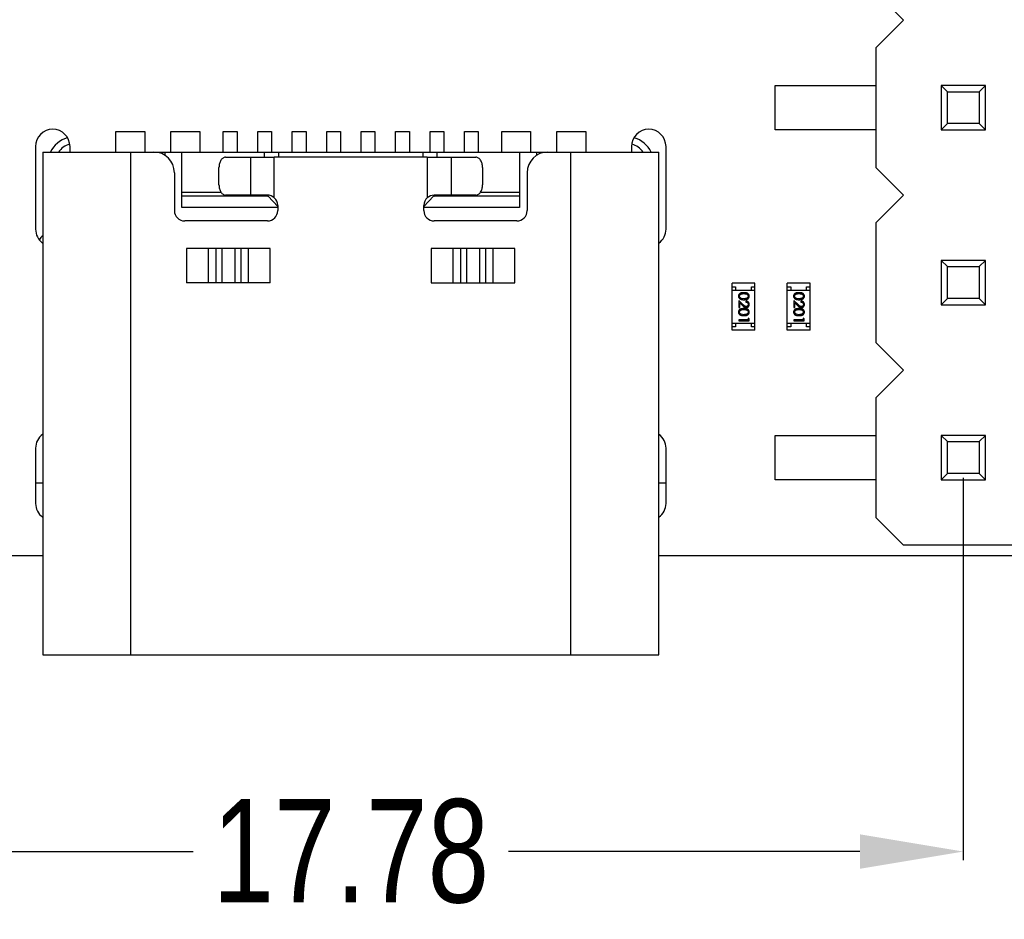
# Model space of a CAD drawing. Header units: inches. Extents: x 26 to 171, y -51 to 59.
# Tile 6 of 50: x 142 to 156, y -29 to -15. Entities that reach past the tile are written whole.
import ezdxf

# ---------------------------------------------------------------- set-up
doc = ezdxf.new("R2010")
doc.units = ezdxf.units.IN
doc.header["$LTSCALE"] = 1.21
doc.header["$MEASUREMENT"] = 0
doc.header["$PDMODE"] = 3
doc.header["$PDSIZE"] = 0.3125
doc.layers.get('0').update_dxf_attribs({"linetype": 'CONTINUOUS'})
doc.layers.get('Defpoints').update_dxf_attribs({"linetype": 'CONTINUOUS'})
doc.layers.add('DIM', color=3, linetype='CONTINUOUS')
doc.styles.get("Standard").update_dxf_attribs({"font": 'txt', "width": 0.8})
doc.dimstyles.get("Standard").update_dxf_attribs({"dimtxt": 0.15625, "dimasz": 0.1875, "dimexe": 0.125, "dimexo": 0.0625, "dimgap": 0.09, "dimtad": 0, "dimtih": 1, "dimtoh": 1, "dimzin": 4, "dimdsep": 46, "dimtxsty": 'Standard', "dimblk": '_FILLED', "dimblk1": '_FILLED', "dimblk2": '_FILLED', "dimcen": 0.09, "dimazin": 1, "dimtp": 0.01, "dimtm": 0.01, "dimtfac": 1, "dimtofl": 0, "dimtmove": 0, "dimatfit": 3, "dimldrblk": '_FILLED', "dimfxl": 1, "dimtolj": 1, "dimtzin": 4, "dimarcsym": 0})

# ---------------------------------------------------------------- blocks, each defined once
blk = doc.blocks.new('_FILLED')
at = {"color": 0, "linetype": 'ByBlock'}
blk.add_solid([(0, 0), (-1, 0.1667), (-1, -0.1667)], dxfattribs=at)
blk = doc.blocks.new('*D28')
at = {"layer": 'Defpoints', "color": 0}
for p in [(137.571, -22.053), (155.351, -22.053), (155.351, -27.539)]:
    blk.add_point(p, dxfattribs=at)
at = {"layer": 'DIM', "color": 0, "lineweight": -2}
for p, q in [((137.571, -22.115), (137.571, -27.664)), ((155.351, -22.115), (155.351, -27.664)), ((139.071, -27.539), (144.171, -27.539)), ((153.851, -27.539), (148.751, -27.539))]:
    blk.add_line(p, q, dxfattribs=at)
at = {"layer": 'DIM', "color": 0, "lineweight": -2, "xscale": 1.5, "yscale": 1.5, "zscale": 1.5, "rotation": 180}
blk.add_blockref('_FILLED', (137.571, -27.539), dxfattribs=at)
at = {"layer": 'DIM', "color": 0, "lineweight": -2, "xscale": 1.5, "yscale": 1.5, "zscale": 1.5}
blk.add_blockref('_FILLED', (155.351, -27.539), dxfattribs=at)
at = {"layer": 'DIM', "color": 0, "insert": (146.461, -27.539), "char_height": 1.5, "attachment_point": 5}
blk.add_mtext('\\A1;17.78', dxfattribs=at)

msp = doc.modelspace()

# ---------------------------------------------------------------- linework, layer by layer
at = {"color": 6, "linetype": 'Continuous'}
for p, q in [((154.481, -15.471), (154.081, -15.071)), ((154.081, -15.871), (154.481, -15.471)), ((154.081, -15.871), (154.081, -17.611)), ((152.621, -16.421), (154.081, -16.421)), ((152.621, -17.061), (152.621, -16.421)), ((155.671, -16.421), (155.031, -16.421)), ((155.031, -16.421), (155.119, -16.509)), ((155.031, -16.421), (155.031, -17.061)), ((155.671, -16.421), (155.583, -16.509)), ((155.671, -17.061), (155.671, -16.421)), ((155.119, -16.509), (155.583, -16.509)), ((155.119, -16.973), (155.119, -16.509)), ((155.583, -16.509), (155.583, -16.973)), ((155.119, -16.973), (155.031, -17.061)), ((155.583, -16.973), (155.119, -16.973)), ((155.583, -16.973), (155.671, -17.061)), ((143.051, -17.085), (143.471, -17.085)), ((143.051, -17.385), (143.051, -17.085)), ((143.471, -17.085), (143.471, -17.385)), ((143.851, -17.085), (144.271, -17.085)), ((143.851, -17.385), (143.851, -17.085)), ((144.271, -17.085), (144.271, -17.385)), ((144.611, -17.085), (144.811, -17.085)), ((144.611, -17.385), (144.611, -17.085)), ((144.811, -17.085), (144.811, -17.385)), ((145.111, -17.085), (145.311, -17.085)), ((145.111, -17.385), (145.111, -17.085)), ((145.311, -17.085), (145.311, -17.385)), ((145.611, -17.085), (145.811, -17.085)), ((145.611, -17.385), (145.611, -17.085)), ((145.811, -17.085), (145.811, -17.385)), ((146.111, -17.085), (146.311, -17.085)), ((146.111, -17.385), (146.111, -17.085)), ((146.311, -17.085), (146.311, -17.385)), ((146.611, -17.085), (146.811, -17.085)), ((146.611, -17.385), (146.611, -17.085)), ((146.811, -17.085), (146.811, -17.385)), ((147.111, -17.085), (147.311, -17.085)), ((147.111, -17.385), (147.111, -17.085)), ((147.311, -17.085), (147.311, -17.385)), ((147.611, -17.085), (147.811, -17.085)), ((147.611, -17.385), (147.611, -17.085)), ((147.811, -17.085), (147.811, -17.385)), ((148.111, -17.085), (148.311, -17.085)), ((148.111, -17.385), (148.111, -17.085)), ((148.311, -17.085), (148.311, -17.385)), ((148.651, -17.085), (149.071, -17.085)), ((148.651, -17.385), (148.651, -17.085)), ((149.071, -17.085), (149.071, -17.385)), ((149.451, -17.085), (149.871, -17.085)), ((149.451, -17.385), (149.451, -17.085)), ((149.871, -17.085), (149.871, -17.385)), ((154.081, -17.061), (152.621, -17.061)), ((155.031, -17.061), (155.671, -17.061)), ((141.886, -17.305), (141.886, -18.505)), ((141.991, -17.385), (150.931, -17.385)), ((141.991, -17.385), (141.991, -24.685)), ((142.386, -17.385), (142.386, -17.305)), ((143.271, -24.685), (143.271, -17.385)), ((143.761, -17.385), (143.761, -17.433)), ((144.011, -18.189), (144.011, -17.385)), ((145.211, -17.46), (145.211, -17.385)), ((145.411, -17.385), (145.411, -17.46)), ((147.511, -17.46), (147.511, -17.385)), ((147.711, -17.385), (147.711, -17.46)), ((148.911, -17.385), (148.911, -18.189)), ((149.161, -17.433), (149.161, -17.385)), ((149.651, -17.385), (149.651, -24.685)), ((150.536, -17.305), (150.536, -17.385)), ((150.931, -24.685), (150.931, -17.385)), ((151.036, -18.505), (151.036, -17.305)), ((144.644, -17.46), (145.005, -17.46)), ((145.005, -17.46), (145.351, -17.46)), ((145.005, -17.46), (145.005, -18.01)), ((147.571, -17.46), (145.351, -17.46)), ((145.351, -18.049), (145.351, -17.46)), ((147.571, -17.46), (147.916, -17.46)), ((147.571, -17.46), (147.571, -18.049)), ((147.916, -17.46), (148.277, -17.46)), ((147.916, -17.46), (147.916, -18.01)), ((143.901, -17.685), (143.901, -18.235)), ((144.548, -17.86), (144.548, -17.61)), ((148.374, -17.61), (148.374, -17.86)), ((149.021, -17.685), (149.021, -18.235)), ((154.481, -18.011), (154.081, -17.611)), ((144.011, -17.969), (144.579, -17.969)), ((148.343, -17.969), (148.911, -17.969)), ((145.261, -18.025), (144.011, -18.025)), ((145.005, -18.01), (144.644, -18.01)), ((145.251, -18.01), (145.005, -18.01)), ((145.211, -18.021), (145.211, -18.01)), ((145.211, -18.021), (145.25, -18.024)), ((145.261, -18.025), (145.401, -18.178)), ((147.521, -18.178), (147.66, -18.025)), ((148.911, -18.025), (147.66, -18.025)), ((147.916, -18.01), (147.671, -18.01)), ((147.672, -18.024), (147.711, -18.021)), ((147.711, -18.01), (147.711, -18.021)), ((148.277, -18.01), (147.916, -18.01)), ((154.081, -18.411), (154.481, -18.011)), ((145.401, -18.189), (144.011, -18.189)), ((145.401, -18.16), (145.401, -18.235)), ((147.521, -18.235), (147.521, -18.16)), ((148.911, -18.189), (147.521, -18.189)), ((145.251, -18.385), (144.051, -18.385)), ((148.871, -18.385), (147.671, -18.385)), ((154.081, -18.411), (154.081, -20.151)), ((145.292, -18.785), (144.077, -18.785)), ((144.077, -18.785), (144.077, -19.285)), ((144.397, -19.285), (144.397, -18.785)), ((144.501, -18.785), (144.501, -19.285)), ((144.592, -19.285), (144.592, -18.785)), ((144.778, -18.785), (144.778, -19.285)), ((144.869, -19.285), (144.869, -18.785)), ((144.972, -18.785), (144.972, -19.285)), ((145.292, -19.285), (145.292, -18.785)), ((148.843, -18.785), (147.628, -18.785)), ((147.628, -18.785), (147.628, -19.285)), ((147.948, -19.285), (147.948, -18.785)), ((148.052, -18.785), (148.052, -19.285)), ((148.143, -19.285), (148.143, -18.785)), ((148.329, -18.785), (148.329, -19.285)), ((148.42, -19.285), (148.42, -18.785)), ((148.523, -18.785), (148.523, -19.285)), ((148.843, -19.285), (148.843, -18.785)), ((155.671, -18.961), (155.031, -18.961)), ((155.031, -18.961), (155.119, -19.049)), ((155.031, -18.961), (155.031, -19.601)), ((155.671, -18.961), (155.583, -19.049)), ((155.671, -19.601), (155.671, -18.961)), ((155.119, -19.049), (155.583, -19.049)), ((155.119, -19.513), (155.119, -19.049)), ((155.583, -19.049), (155.583, -19.513)), ((145.292, -19.285), (144.077, -19.285)), ((147.628, -19.285), (148.843, -19.285)), ((152.326, -19.291), (151.996, -19.291)), ((151.996, -19.971), (151.996, -19.291)), ((152.326, -19.971), (152.326, -19.291)), ((153.126, -19.291), (152.796, -19.291)), ((152.796, -19.971), (152.796, -19.291)), ((153.126, -19.971), (153.126, -19.291)), ((151.996, -19.341), (152.046, -19.341)), ((151.996, -19.391), (152.326, -19.391)), ((152.046, -19.341), (152.046, -19.391)), ((152.276, -19.341), (152.326, -19.341)), ((152.276, -19.391), (152.276, -19.341)), ((152.796, -19.341), (152.846, -19.341)), ((152.796, -19.391), (153.126, -19.391)), ((152.846, -19.341), (152.846, -19.391)), ((153.076, -19.341), (153.126, -19.341)), ((153.076, -19.391), (153.076, -19.341)), ((152.153, -19.6), (152.091, -19.542)), ((152.091, -19.542), (152.091, -19.644)), ((152.106, -19.574), (152.146, -19.612)), ((152.106, -19.644), (152.106, -19.574)), ((152.166, -19.515), (152.128, -19.51)), ((152.195, -19.548), (152.195, -19.562)), ((152.953, -19.6), (152.891, -19.542)), ((152.891, -19.542), (152.891, -19.644)), ((152.906, -19.574), (152.946, -19.612)), ((152.906, -19.644), (152.906, -19.574)), ((152.966, -19.515), (152.928, -19.51)), ((152.995, -19.548), (152.995, -19.562)), ((155.119, -19.513), (155.031, -19.601)), ((155.583, -19.513), (155.119, -19.513)), ((155.583, -19.513), (155.671, -19.601)), ((152.091, -19.644), (152.106, -19.644)), ((152.891, -19.644), (152.906, -19.644)), ((155.031, -19.601), (155.671, -19.601)), ((152.226, -19.819), (152.091, -19.819)), ((152.091, -19.819), (152.091, -19.833)), ((152.091, -19.833), (152.241, -19.833)), ((152.166, -19.746), (152.128, -19.74)), ((152.241, -19.805), (152.226, -19.796)), ((152.226, -19.796), (152.226, -19.819)), ((152.241, -19.833), (152.241, -19.805)), ((153.026, -19.819), (152.891, -19.819)), ((152.891, -19.819), (152.891, -19.833)), ((152.891, -19.833), (153.041, -19.833)), ((152.966, -19.746), (152.928, -19.74)), ((153.041, -19.805), (153.026, -19.796)), ((153.026, -19.796), (153.026, -19.819)), ((153.041, -19.833), (153.041, -19.805)), ((151.996, -19.871), (152.326, -19.871)), ((152.046, -19.921), (151.996, -19.921)), ((152.326, -19.971), (151.996, -19.971)), ((152.046, -19.871), (152.046, -19.921)), ((152.276, -19.921), (152.276, -19.871)), ((152.326, -19.921), (152.276, -19.921)), ((152.796, -19.871), (153.126, -19.871)), ((152.846, -19.921), (152.796, -19.921)), ((153.126, -19.971), (152.796, -19.971)), ((152.846, -19.871), (152.846, -19.921)), ((153.076, -19.921), (153.076, -19.871)), ((153.126, -19.921), (153.076, -19.921)), ((154.481, -20.551), (154.081, -20.151)), ((154.081, -20.951), (154.481, -20.551)), ((154.081, -20.951), (154.081, -22.691)), ((152.621, -21.501), (154.081, -21.501)), ((152.621, -22.141), (152.621, -21.501)), ((155.671, -21.501), (155.031, -21.501)), ((155.031, -21.501), (155.119, -21.589)), ((155.031, -21.501), (155.031, -22.141)), ((155.671, -21.501), (155.583, -21.589)), ((155.671, -22.141), (155.671, -21.501)), ((141.886, -21.685), (141.886, -22.485)), ((151.036, -22.485), (151.036, -21.685)), ((155.119, -21.589), (155.583, -21.589)), ((155.119, -22.053), (155.119, -21.589)), ((155.583, -21.589), (155.583, -22.053)), ((154.081, -22.141), (152.621, -22.141)), ((155.119, -22.053), (155.031, -22.141)), ((155.031, -22.141), (155.671, -22.141)), ((155.583, -22.053), (155.119, -22.053)), ((155.583, -22.053), (155.671, -22.141)), ((141.991, -22.191), (141.886, -22.191)), ((151.036, -22.191), (150.931, -22.191)), ((154.481, -23.091), (154.081, -22.691)), ((156.221, -23.091), (154.481, -23.091)), ((141.991, -24.685), (150.931, -24.685))]:
    msp.add_line(p, q, dxfattribs=at)
at = {"color": 7, "linetype": 'Continuous'}
for p, q in [((135.061, -23.241), (141.991, -23.241)), ((150.931, -23.241), (157.926, -23.241))]:
    msp.add_line(p, q, dxfattribs=at)
at = {"color": 6, "linetype": 'Continuous'}
for centre, radius, start, end in [((142.136, -17.305), 0.25, 0, 180), ((150.786, -17.305), 0.25, 0, 180), ((142.461, -17.561), 0.4, 106.7077, 153.8055), ((142.461, -17.561), 0.3, 105.8259, 144.1881), ((150.461, -17.561), 0.3, 35.8395, 74.195), ((150.461, -17.561), 0.4, 26.1445, 73.266), ((143.601, -17.685), 0.3, 0, 90), ((149.321, -17.685), 0.3, 90, 180), ((145.25, -18.162), 0.151, 48.2409, 89.8721), ((145.251, -18.16), 0.15, 0, 48.1996), ((147.671, -18.16), 0.15, 131.7701, 180), ((147.672, -18.163), 0.152, 90.3477, 131.5914), ((144.051, -18.235), 0.15, 180, 270), ((145.251, -18.235), 0.15, 270, 0), ((147.671, -18.235), 0.15, 180, 270), ((148.871, -18.235), 0.15, 270, 0), ((142.136, -18.505), 0.25, 180, 233.816), ((150.786, -18.505), 0.25, 306.2027, 0), ((142.111, -18.761), 0.2, 126.9935, 148.2997), ((142.136, -21.685), 0.25, 126.2013, 180), ((150.786, -21.685), 0.25, 0, 53.8146), ((142.136, -22.485), 0.25, 180, 233.816), ((150.786, -22.485), 0.25, 306.2027, 0)]:
    msp.add_arc(centre, radius, start, end, dxfattribs=at)
for points, knots in [([(144.644, -17.46), (144.638, -17.46), (144.625, -17.463), (144.606, -17.471), (144.589, -17.486), (144.569, -17.512), (144.552, -17.554), (144.548, -17.591), (144.548, -17.61)], [0, 0, 0, 0, 0.097396, 0.199931, 0.310959, 0.43233, 0.703547, 1, 1, 1, 1]), ([(148.374, -17.61), (148.374, -17.591), (148.369, -17.554), (148.352, -17.512), (148.332, -17.486), (148.315, -17.471), (148.297, -17.463), (148.284, -17.46), (148.277, -17.46)], [0, 0, 0, 0, 0.296453, 0.567671, 0.689041, 0.800069, 0.902604, 1, 1, 1, 1]), ([(144.548, -17.86), (144.548, -17.88), (144.552, -17.917), (144.569, -17.959), (144.589, -17.985), (144.606, -17.999), (144.625, -18.008), (144.638, -18.01), (144.644, -18.01)], [0, 0, 0, 0, 0.296453, 0.567671, 0.689041, 0.800069, 0.902604, 1, 1, 1, 1]), ([(148.277, -18.01), (148.284, -18.01), (148.297, -18.008), (148.315, -17.999), (148.332, -17.985), (148.352, -17.959), (148.369, -17.917), (148.374, -17.88), (148.374, -17.86)], [0, 0, 0, 0, 0.097396, 0.199931, 0.310959, 0.43233, 0.703547, 1, 1, 1, 1]), ([(152.166, -19.427), (152.164, -19.427), (152.159, -19.427), (152.152, -19.427), (152.146, -19.428), (152.14, -19.428), (152.134, -19.429), (152.129, -19.43), (152.124, -19.432), (152.12, -19.433), (152.116, -19.435), (152.112, -19.437), (152.109, -19.439), (152.106, -19.441), (152.103, -19.443), (152.1, -19.446), (152.098, -19.448), (152.095, -19.451), (152.093, -19.454), (152.092, -19.457), (152.09, -19.46), (152.089, -19.463), (152.088, -19.467), (152.088, -19.47), (152.087, -19.474), (152.087, -19.476), (152.087, -19.477)], [0, 0, 0, 0, 0.068113, 0.132564, 0.193427, 0.250218, 0.303569, 0.353576, 0.400235, 0.443586, 0.484619, 0.524292, 0.56238, 0.599049, 0.63494, 0.669782, 0.704009, 0.737842, 0.771098, 0.803896, 0.836415, 0.868639, 0.900715, 0.933378, 0.966213, 1, 1, 1, 1]), ([(152.245, -19.477), (152.245, -19.476), (152.245, -19.474), (152.244, -19.47), (152.244, -19.467), (152.243, -19.463), (152.242, -19.46), (152.24, -19.457), (152.238, -19.454), (152.236, -19.451), (152.234, -19.448), (152.232, -19.446), (152.229, -19.443), (152.226, -19.441), (152.223, -19.439), (152.219, -19.437), (152.216, -19.435), (152.212, -19.433), (152.207, -19.432), (152.203, -19.43), (152.198, -19.429), (152.192, -19.428), (152.186, -19.428), (152.18, -19.427), (152.173, -19.427), (152.168, -19.427), (152.166, -19.427)], [0, 0, 0, 0, 0.033742, 0.066533, 0.099153, 0.13154, 0.164087, 0.196563, 0.229707, 0.263315, 0.297504, 0.331686, 0.366482, 0.4021, 0.438958, 0.476748, 0.515985, 0.556589, 0.599519, 0.645765, 0.695487, 0.748721, 0.805687, 0.866754, 0.931405, 1, 1, 1, 1]), ([(152.966, -19.427), (152.964, -19.427), (152.959, -19.427), (152.952, -19.427), (152.946, -19.428), (152.94, -19.428), (152.934, -19.429), (152.929, -19.43), (152.924, -19.432), (152.92, -19.433), (152.916, -19.435), (152.912, -19.437), (152.909, -19.439), (152.906, -19.441), (152.903, -19.443), (152.9, -19.446), (152.898, -19.448), (152.895, -19.451), (152.893, -19.454), (152.892, -19.457), (152.89, -19.46), (152.889, -19.463), (152.888, -19.467), (152.888, -19.47), (152.887, -19.474), (152.887, -19.476), (152.887, -19.477)], [0, 0, 0, 0, 0.068113, 0.132564, 0.193427, 0.250218, 0.303569, 0.353576, 0.400235, 0.443586, 0.484619, 0.524292, 0.56238, 0.599049, 0.63494, 0.669782, 0.704009, 0.737842, 0.771098, 0.803896, 0.836415, 0.868639, 0.900715, 0.933378, 0.966213, 1, 1, 1, 1]), ([(153.045, -19.477), (153.045, -19.476), (153.045, -19.474), (153.044, -19.47), (153.044, -19.467), (153.043, -19.463), (153.042, -19.46), (153.04, -19.457), (153.038, -19.454), (153.036, -19.451), (153.034, -19.448), (153.032, -19.446), (153.029, -19.443), (153.026, -19.441), (153.023, -19.439), (153.019, -19.437), (153.016, -19.435), (153.012, -19.433), (153.007, -19.432), (153.003, -19.43), (152.998, -19.429), (152.992, -19.428), (152.986, -19.428), (152.98, -19.427), (152.973, -19.427), (152.968, -19.427), (152.966, -19.427)], [0, 0, 0, 0, 0.033742, 0.066533, 0.099153, 0.13154, 0.164087, 0.196563, 0.229707, 0.263315, 0.297504, 0.331686, 0.366482, 0.4021, 0.438958, 0.476748, 0.515985, 0.556589, 0.599519, 0.645765, 0.695487, 0.748721, 0.805687, 0.866754, 0.931405, 1, 1, 1, 1]), ([(152.087, -19.477), (152.087, -19.478), (152.087, -19.481), (152.088, -19.484), (152.088, -19.488), (152.089, -19.491), (152.09, -19.494), (152.092, -19.497), (152.094, -19.5), (152.096, -19.503), (152.098, -19.506), (152.1, -19.509), (152.103, -19.512), (152.106, -19.514), (152.11, -19.516), (152.113, -19.518), (152.117, -19.52), (152.121, -19.522), (152.125, -19.524), (152.13, -19.525), (152.135, -19.526), (152.141, -19.527), (152.146, -19.528), (152.153, -19.528), (152.159, -19.529), (152.164, -19.529), (152.166, -19.529)], [0, 0, 0, 0, 0.033824, 0.067298, 0.10028, 0.133019, 0.165736, 0.198792, 0.232372, 0.266409, 0.301016, 0.336196, 0.371972, 0.408574, 0.446394, 0.485225, 0.525372, 0.567224, 0.611081, 0.65775, 0.70702, 0.759235, 0.814484, 0.873227, 0.934937, 1, 1, 1, 1]), ([(152.103, -19.478), (152.103, -19.476), (152.103, -19.473), (152.104, -19.468), (152.106, -19.463), (152.109, -19.459), (152.111, -19.456), (152.113, -19.454), (152.115, -19.452), (152.117, -19.451), (152.12, -19.449), (152.122, -19.448), (152.125, -19.446), (152.128, -19.445), (152.132, -19.444), (152.136, -19.443), (152.14, -19.442), (152.144, -19.441), (152.149, -19.441), (152.154, -19.441), (152.16, -19.44), (152.164, -19.44), (152.166, -19.44)], [0, 0, 0, 0, 0.060034, 0.120278, 0.182348, 0.247919, 0.281641, 0.315701, 0.350322, 0.385703, 0.421819, 0.459196, 0.497866, 0.538301, 0.58121, 0.628183, 0.679403, 0.734699, 0.794074, 0.858416, 0.927049, 1, 1, 1, 1]), ([(152.128, -19.51), (152.127, -19.509), (152.125, -19.509), (152.122, -19.507), (152.12, -19.506), (152.117, -19.504), (152.115, -19.502), (152.113, -19.501), (152.111, -19.499), (152.108, -19.496), (152.106, -19.492), (152.104, -19.487), (152.103, -19.482), (152.103, -19.479), (152.103, -19.478)], [0, 0, 0, 0, 0.075949, 0.148549, 0.218996, 0.286119, 0.351826, 0.416074, 0.478265, 0.540325, 0.660405, 0.774606, 0.887187, 1, 1, 1, 1]), ([(152.166, -19.44), (152.168, -19.44), (152.172, -19.44), (152.178, -19.441), (152.183, -19.441), (152.188, -19.442), (152.192, -19.442), (152.196, -19.443), (152.2, -19.444), (152.204, -19.445), (152.207, -19.446), (152.21, -19.448), (152.212, -19.449), (152.215, -19.451), (152.217, -19.452), (152.219, -19.454), (152.221, -19.456), (152.223, -19.459), (152.226, -19.463), (152.228, -19.468), (152.229, -19.473), (152.229, -19.476), (152.229, -19.478)], [0, 0, 0, 0, 0.073302, 0.142286, 0.206253, 0.266017, 0.321612, 0.372532, 0.419497, 0.462398, 0.502825, 0.541489, 0.579034, 0.615143, 0.650298, 0.684912, 0.718701, 0.752189, 0.817245, 0.879117, 0.939613, 1, 1, 1, 1]), ([(152.166, -19.529), (152.168, -19.529), (152.173, -19.529), (152.179, -19.528), (152.185, -19.528), (152.191, -19.527), (152.197, -19.526), (152.202, -19.525), (152.207, -19.524), (152.211, -19.522), (152.215, -19.52), (152.219, -19.518), (152.223, -19.516), (152.226, -19.514), (152.229, -19.512), (152.232, -19.509), (152.234, -19.506), (152.236, -19.503), (152.238, -19.5), (152.24, -19.497), (152.242, -19.494), (152.243, -19.491), (152.244, -19.488), (152.244, -19.484), (152.245, -19.481), (152.245, -19.478), (152.245, -19.477)], [0, 0, 0, 0, 0.065278, 0.127205, 0.186168, 0.241675, 0.294115, 0.343609, 0.390387, 0.434463, 0.476646, 0.517002, 0.555936, 0.593716, 0.630057, 0.665601, 0.700745, 0.734917, 0.768681, 0.802087, 0.834849, 0.867433, 0.900138, 0.932806, 0.966212, 1, 1, 1, 1]), ([(152.229, -19.478), (152.229, -19.479), (152.229, -19.482), (152.228, -19.487), (152.226, -19.492), (152.223, -19.496), (152.221, -19.499), (152.219, -19.501), (152.217, -19.503), (152.214, -19.504), (152.212, -19.506), (152.209, -19.508), (152.206, -19.509), (152.202, -19.51), (152.199, -19.512), (152.195, -19.513), (152.19, -19.513), (152.186, -19.514), (152.181, -19.515), (152.176, -19.515), (152.171, -19.515), (152.168, -19.515), (152.166, -19.515)], [0, 0, 0, 0, 0.059689, 0.119507, 0.181075, 0.246162, 0.279894, 0.314468, 0.350403, 0.387474, 0.426147, 0.466624, 0.508745, 0.553328, 0.600058, 0.649177, 0.700552, 0.754894, 0.811825, 0.871514, 0.934319, 1, 1, 1, 1]), ([(152.245, -19.597), (152.245, -19.595), (152.245, -19.592), (152.244, -19.587), (152.243, -19.583), (152.241, -19.578), (152.239, -19.574), (152.237, -19.57), (152.234, -19.566), (152.231, -19.563), (152.227, -19.559), (152.223, -19.556), (152.219, -19.554), (152.215, -19.552), (152.21, -19.55), (152.205, -19.549), (152.2, -19.548), (152.197, -19.548), (152.195, -19.548)], [0, 0, 0, 0, 0.06445, 0.126725, 0.187421, 0.247417, 0.306749, 0.366595, 0.427749, 0.490235, 0.553031, 0.614805, 0.676505, 0.738096, 0.801021, 0.864897, 0.931209, 1, 1, 1, 1]), ([(152.195, -19.562), (152.196, -19.562), (152.199, -19.562), (152.203, -19.563), (152.206, -19.564), (152.209, -19.565), (152.212, -19.566), (152.215, -19.568), (152.218, -19.57), (152.22, -19.572), (152.222, -19.575), (152.224, -19.577), (152.226, -19.58), (152.227, -19.583), (152.228, -19.586), (152.229, -19.589), (152.229, -19.593), (152.229, -19.595), (152.229, -19.596)], [0, 0, 0, 0, 0.073648, 0.143686, 0.210962, 0.275557, 0.338064, 0.399311, 0.4594, 0.51934, 0.579024, 0.637809, 0.695959, 0.754122, 0.813113, 0.873453, 0.935561, 1, 1, 1, 1]), ([(152.887, -19.477), (152.887, -19.478), (152.887, -19.481), (152.888, -19.484), (152.888, -19.488), (152.889, -19.491), (152.89, -19.494), (152.892, -19.497), (152.894, -19.5), (152.896, -19.503), (152.898, -19.506), (152.9, -19.509), (152.903, -19.512), (152.906, -19.514), (152.91, -19.516), (152.913, -19.518), (152.917, -19.52), (152.921, -19.522), (152.925, -19.524), (152.93, -19.525), (152.935, -19.526), (152.941, -19.527), (152.946, -19.528), (152.953, -19.528), (152.959, -19.529), (152.964, -19.529), (152.966, -19.529)], [0, 0, 0, 0, 0.033824, 0.067298, 0.10028, 0.133019, 0.165736, 0.198792, 0.232372, 0.266409, 0.301016, 0.336196, 0.371972, 0.408574, 0.446394, 0.485225, 0.525372, 0.567224, 0.611081, 0.65775, 0.70702, 0.759235, 0.814484, 0.873227, 0.934937, 1, 1, 1, 1]), ([(152.903, -19.478), (152.903, -19.476), (152.903, -19.473), (152.904, -19.468), (152.906, -19.463), (152.909, -19.459), (152.911, -19.456), (152.913, -19.454), (152.915, -19.452), (152.917, -19.451), (152.92, -19.449), (152.922, -19.448), (152.925, -19.446), (152.928, -19.445), (152.932, -19.444), (152.936, -19.443), (152.94, -19.442), (152.944, -19.441), (152.949, -19.441), (152.954, -19.441), (152.96, -19.44), (152.964, -19.44), (152.966, -19.44)], [0, 0, 0, 0, 0.060034, 0.120278, 0.182348, 0.247919, 0.281641, 0.315701, 0.350322, 0.385703, 0.421819, 0.459196, 0.497866, 0.538301, 0.58121, 0.628183, 0.679403, 0.734699, 0.794074, 0.858416, 0.927049, 1, 1, 1, 1]), ([(152.928, -19.51), (152.927, -19.509), (152.925, -19.509), (152.922, -19.507), (152.92, -19.506), (152.917, -19.504), (152.915, -19.502), (152.913, -19.501), (152.911, -19.499), (152.908, -19.496), (152.906, -19.492), (152.904, -19.487), (152.903, -19.482), (152.903, -19.479), (152.903, -19.478)], [0, 0, 0, 0, 0.075949, 0.148549, 0.218996, 0.286119, 0.351826, 0.416074, 0.478265, 0.540325, 0.660405, 0.774606, 0.887187, 1, 1, 1, 1]), ([(152.966, -19.44), (152.968, -19.44), (152.972, -19.44), (152.978, -19.441), (152.983, -19.441), (152.988, -19.442), (152.992, -19.442), (152.996, -19.443), (153, -19.444), (153.004, -19.445), (153.007, -19.446), (153.01, -19.448), (153.012, -19.449), (153.015, -19.451), (153.017, -19.452), (153.019, -19.454), (153.021, -19.456), (153.023, -19.459), (153.026, -19.463), (153.028, -19.468), (153.029, -19.473), (153.029, -19.476), (153.029, -19.478)], [0, 0, 0, 0, 0.073302, 0.142286, 0.206253, 0.266017, 0.321612, 0.372532, 0.419497, 0.462398, 0.502825, 0.541489, 0.579034, 0.615143, 0.650298, 0.684912, 0.718701, 0.752189, 0.817245, 0.879117, 0.939613, 1, 1, 1, 1]), ([(152.966, -19.529), (152.968, -19.529), (152.973, -19.529), (152.979, -19.528), (152.985, -19.528), (152.991, -19.527), (152.997, -19.526), (153.002, -19.525), (153.007, -19.524), (153.011, -19.522), (153.015, -19.52), (153.019, -19.518), (153.023, -19.516), (153.026, -19.514), (153.029, -19.512), (153.032, -19.509), (153.034, -19.506), (153.036, -19.503), (153.038, -19.5), (153.04, -19.497), (153.042, -19.494), (153.043, -19.491), (153.044, -19.488), (153.044, -19.484), (153.045, -19.481), (153.045, -19.478), (153.045, -19.477)], [0, 0, 0, 0, 0.065278, 0.127205, 0.186168, 0.241675, 0.294115, 0.343609, 0.390387, 0.434463, 0.476646, 0.517002, 0.555936, 0.593716, 0.630057, 0.665601, 0.700745, 0.734917, 0.768681, 0.802087, 0.834849, 0.867433, 0.900138, 0.932806, 0.966212, 1, 1, 1, 1]), ([(153.029, -19.478), (153.029, -19.479), (153.029, -19.482), (153.028, -19.487), (153.026, -19.492), (153.023, -19.496), (153.021, -19.499), (153.019, -19.501), (153.017, -19.503), (153.014, -19.504), (153.012, -19.506), (153.009, -19.508), (153.006, -19.509), (153.002, -19.51), (152.999, -19.512), (152.995, -19.513), (152.99, -19.513), (152.986, -19.514), (152.981, -19.515), (152.976, -19.515), (152.971, -19.515), (152.968, -19.515), (152.966, -19.515)], [0, 0, 0, 0, 0.059689, 0.119507, 0.181075, 0.246162, 0.279894, 0.314468, 0.350403, 0.387474, 0.426147, 0.466624, 0.508745, 0.553328, 0.600058, 0.649177, 0.700552, 0.754894, 0.811825, 0.871514, 0.934319, 1, 1, 1, 1]), ([(153.045, -19.597), (153.045, -19.595), (153.045, -19.592), (153.044, -19.587), (153.043, -19.583), (153.041, -19.578), (153.039, -19.574), (153.037, -19.57), (153.034, -19.566), (153.031, -19.563), (153.027, -19.559), (153.023, -19.556), (153.019, -19.554), (153.015, -19.552), (153.01, -19.55), (153.005, -19.549), (153, -19.548), (152.997, -19.548), (152.995, -19.548)], [0, 0, 0, 0, 0.06445, 0.126725, 0.187421, 0.247417, 0.306749, 0.366595, 0.427749, 0.490235, 0.553031, 0.614805, 0.676505, 0.738096, 0.801021, 0.864897, 0.931209, 1, 1, 1, 1]), ([(152.995, -19.562), (152.996, -19.562), (152.999, -19.562), (153.003, -19.563), (153.006, -19.564), (153.009, -19.565), (153.012, -19.566), (153.015, -19.568), (153.018, -19.57), (153.02, -19.572), (153.022, -19.575), (153.024, -19.577), (153.026, -19.58), (153.027, -19.583), (153.028, -19.586), (153.029, -19.589), (153.029, -19.593), (153.029, -19.595), (153.029, -19.596)], [0, 0, 0, 0, 0.073648, 0.143686, 0.210962, 0.275557, 0.338064, 0.399311, 0.4594, 0.51934, 0.579024, 0.637809, 0.695959, 0.754122, 0.813113, 0.873453, 0.935561, 1, 1, 1, 1]), ([(152.166, -19.658), (152.164, -19.658), (152.159, -19.658), (152.152, -19.658), (152.146, -19.659), (152.14, -19.659), (152.134, -19.66), (152.129, -19.661), (152.124, -19.663), (152.12, -19.664), (152.116, -19.666), (152.112, -19.668), (152.109, -19.67), (152.106, -19.672), (152.103, -19.674), (152.1, -19.677), (152.098, -19.679), (152.095, -19.682), (152.093, -19.685), (152.092, -19.688), (152.09, -19.691), (152.089, -19.694), (152.088, -19.698), (152.088, -19.701), (152.087, -19.704), (152.087, -19.707), (152.087, -19.708)], [0, 0, 0, 0, 0.068113, 0.132564, 0.193427, 0.250218, 0.303569, 0.353576, 0.400235, 0.443586, 0.484619, 0.524292, 0.56238, 0.599049, 0.63494, 0.669782, 0.704009, 0.737842, 0.771098, 0.803896, 0.836415, 0.868639, 0.900715, 0.933378, 0.966213, 1, 1, 1, 1]), ([(152.087, -19.708), (152.087, -19.709), (152.087, -19.711), (152.088, -19.715), (152.088, -19.718), (152.089, -19.722), (152.09, -19.725), (152.092, -19.728), (152.094, -19.731), (152.096, -19.734), (152.098, -19.737), (152.1, -19.74), (152.103, -19.742), (152.106, -19.745), (152.11, -19.747), (152.113, -19.749), (152.117, -19.751), (152.121, -19.753), (152.125, -19.755), (152.13, -19.756), (152.135, -19.757), (152.141, -19.758), (152.146, -19.759), (152.153, -19.759), (152.159, -19.76), (152.164, -19.76), (152.166, -19.76)], [0, 0, 0, 0, 0.033824, 0.067298, 0.10028, 0.133019, 0.165736, 0.198792, 0.232372, 0.266409, 0.301016, 0.336196, 0.371972, 0.408574, 0.446394, 0.485225, 0.525372, 0.567224, 0.611081, 0.65775, 0.70702, 0.759235, 0.814484, 0.873227, 0.934937, 1, 1, 1, 1]), ([(152.103, -19.708), (152.103, -19.707), (152.103, -19.703), (152.104, -19.698), (152.106, -19.694), (152.109, -19.69), (152.111, -19.687), (152.113, -19.685), (152.115, -19.683), (152.117, -19.681), (152.12, -19.68), (152.122, -19.678), (152.125, -19.677), (152.128, -19.676), (152.132, -19.675), (152.136, -19.674), (152.14, -19.673), (152.144, -19.672), (152.149, -19.672), (152.154, -19.671), (152.16, -19.671), (152.164, -19.671), (152.166, -19.671)], [0, 0, 0, 0, 0.060034, 0.120278, 0.182348, 0.247919, 0.281641, 0.315701, 0.350322, 0.385703, 0.421819, 0.459196, 0.497866, 0.538301, 0.58121, 0.628183, 0.679403, 0.734699, 0.794074, 0.858416, 0.927049, 1, 1, 1, 1]), ([(152.128, -19.74), (152.127, -19.74), (152.125, -19.739), (152.122, -19.738), (152.12, -19.737), (152.117, -19.735), (152.115, -19.733), (152.113, -19.731), (152.111, -19.729), (152.108, -19.727), (152.106, -19.723), (152.104, -19.718), (152.103, -19.713), (152.103, -19.71), (152.103, -19.708)], [0, 0, 0, 0, 0.075949, 0.148549, 0.218996, 0.286119, 0.351826, 0.416074, 0.478265, 0.540325, 0.660405, 0.774606, 0.887187, 1, 1, 1, 1]), ([(152.146, -19.612), (152.148, -19.613), (152.151, -19.616), (152.155, -19.62), (152.159, -19.624), (152.163, -19.627), (152.167, -19.63), (152.17, -19.632), (152.173, -19.634), (152.177, -19.637), (152.182, -19.639), (152.188, -19.641), (152.194, -19.642), (152.198, -19.642), (152.2, -19.642)], [0, 0, 0, 0, 0.09953, 0.192079, 0.277712, 0.357454, 0.429648, 0.495771, 0.555538, 0.608657, 0.707578, 0.804328, 0.901298, 1, 1, 1, 1]), ([(152.199, -19.629), (152.197, -19.629), (152.194, -19.629), (152.189, -19.628), (152.185, -19.626), (152.181, -19.624), (152.178, -19.622), (152.175, -19.62), (152.172, -19.618), (152.169, -19.615), (152.165, -19.612), (152.162, -19.608), (152.157, -19.605), (152.155, -19.602), (152.153, -19.6)], [0, 0, 0, 0, 0.088014, 0.174976, 0.2638, 0.355443, 0.406413, 0.465519, 0.533076, 0.609353, 0.693899, 0.787171, 0.889197, 1, 1, 1, 1]), ([(152.245, -19.708), (152.245, -19.707), (152.245, -19.704), (152.244, -19.701), (152.244, -19.697), (152.243, -19.694), (152.242, -19.691), (152.24, -19.688), (152.238, -19.685), (152.236, -19.682), (152.234, -19.679), (152.232, -19.676), (152.229, -19.674), (152.226, -19.672), (152.223, -19.669), (152.219, -19.667), (152.216, -19.666), (152.212, -19.664), (152.207, -19.662), (152.203, -19.661), (152.198, -19.66), (152.192, -19.659), (152.186, -19.659), (152.18, -19.658), (152.173, -19.658), (152.168, -19.658), (152.166, -19.658)], [0, 0, 0, 0, 0.033742, 0.066533, 0.099153, 0.13154, 0.164087, 0.196563, 0.229707, 0.263315, 0.297504, 0.331686, 0.366482, 0.4021, 0.438958, 0.476748, 0.515985, 0.556589, 0.599519, 0.645765, 0.695487, 0.748721, 0.805687, 0.866754, 0.931405, 1, 1, 1, 1]), ([(152.166, -19.671), (152.168, -19.671), (152.172, -19.671), (152.178, -19.671), (152.183, -19.672), (152.188, -19.672), (152.192, -19.673), (152.196, -19.674), (152.2, -19.675), (152.204, -19.676), (152.207, -19.677), (152.21, -19.678), (152.212, -19.68), (152.215, -19.681), (152.217, -19.683), (152.219, -19.685), (152.221, -19.687), (152.223, -19.69), (152.226, -19.694), (152.228, -19.698), (152.229, -19.703), (152.229, -19.707), (152.229, -19.708)], [0, 0, 0, 0, 0.073302, 0.142286, 0.206253, 0.266017, 0.321612, 0.372532, 0.419497, 0.462398, 0.502825, 0.541489, 0.579034, 0.615143, 0.650298, 0.684912, 0.718701, 0.752189, 0.817245, 0.879117, 0.939613, 1, 1, 1, 1]), ([(152.166, -19.76), (152.168, -19.76), (152.173, -19.76), (152.179, -19.759), (152.185, -19.759), (152.191, -19.758), (152.197, -19.757), (152.202, -19.756), (152.207, -19.754), (152.211, -19.753), (152.215, -19.751), (152.219, -19.749), (152.223, -19.747), (152.226, -19.745), (152.229, -19.742), (152.232, -19.74), (152.234, -19.737), (152.236, -19.734), (152.238, -19.731), (152.24, -19.728), (152.242, -19.725), (152.243, -19.722), (152.244, -19.718), (152.244, -19.715), (152.245, -19.711), (152.245, -19.709), (152.245, -19.708)], [0, 0, 0, 0, 0.065278, 0.127205, 0.186168, 0.241675, 0.294115, 0.343609, 0.390387, 0.434463, 0.476646, 0.517002, 0.555936, 0.593716, 0.630057, 0.665601, 0.700745, 0.734917, 0.768681, 0.802087, 0.834849, 0.867433, 0.900138, 0.932806, 0.966212, 1, 1, 1, 1]), ([(152.229, -19.708), (152.229, -19.71), (152.229, -19.713), (152.228, -19.718), (152.226, -19.723), (152.223, -19.726), (152.221, -19.729), (152.219, -19.731), (152.217, -19.733), (152.214, -19.735), (152.212, -19.737), (152.209, -19.738), (152.206, -19.74), (152.202, -19.741), (152.199, -19.742), (152.195, -19.743), (152.19, -19.744), (152.186, -19.745), (152.181, -19.745), (152.176, -19.746), (152.171, -19.746), (152.168, -19.746), (152.166, -19.746)], [0, 0, 0, 0, 0.059689, 0.119507, 0.181075, 0.246162, 0.279894, 0.314468, 0.350403, 0.387474, 0.426147, 0.466624, 0.508745, 0.553328, 0.600058, 0.649177, 0.700552, 0.754894, 0.811825, 0.871514, 0.934319, 1, 1, 1, 1]), ([(152.229, -19.596), (152.229, -19.597), (152.229, -19.6), (152.229, -19.603), (152.228, -19.606), (152.227, -19.609), (152.226, -19.612), (152.224, -19.614), (152.223, -19.617), (152.22, -19.619), (152.218, -19.622), (152.216, -19.624), (152.213, -19.625), (152.211, -19.627), (152.208, -19.628), (152.205, -19.628), (152.202, -19.629), (152.2, -19.629), (152.199, -19.629)], [0, 0, 0, 0, 0.068027, 0.133505, 0.19695, 0.26027, 0.322741, 0.384982, 0.448465, 0.513424, 0.578224, 0.640011, 0.700094, 0.760067, 0.819012, 0.877878, 0.938035, 1, 1, 1, 1]), ([(152.2, -19.642), (152.202, -19.642), (152.205, -19.642), (152.209, -19.642), (152.213, -19.641), (152.217, -19.639), (152.221, -19.637), (152.225, -19.635), (152.228, -19.633), (152.232, -19.63), (152.235, -19.627), (152.237, -19.623), (152.24, -19.619), (152.242, -19.615), (152.243, -19.611), (152.244, -19.607), (152.245, -19.602), (152.245, -19.599), (152.245, -19.597)], [0, 0, 0, 0, 0.06271, 0.123347, 0.183401, 0.242828, 0.302097, 0.36242, 0.423725, 0.487032, 0.550491, 0.612709, 0.674265, 0.73617, 0.799211, 0.863483, 0.930525, 1, 1, 1, 1]), ([(152.966, -19.658), (152.964, -19.658), (152.959, -19.658), (152.952, -19.658), (152.946, -19.659), (152.94, -19.659), (152.934, -19.66), (152.929, -19.661), (152.924, -19.663), (152.92, -19.664), (152.916, -19.666), (152.912, -19.668), (152.909, -19.67), (152.906, -19.672), (152.903, -19.674), (152.9, -19.677), (152.898, -19.679), (152.895, -19.682), (152.893, -19.685), (152.892, -19.688), (152.89, -19.691), (152.889, -19.694), (152.888, -19.698), (152.888, -19.701), (152.887, -19.704), (152.887, -19.707), (152.887, -19.708)], [0, 0, 0, 0, 0.068113, 0.132564, 0.193427, 0.250218, 0.303569, 0.353576, 0.400235, 0.443586, 0.484619, 0.524292, 0.56238, 0.599049, 0.63494, 0.669782, 0.704009, 0.737842, 0.771098, 0.803896, 0.836415, 0.868639, 0.900715, 0.933378, 0.966213, 1, 1, 1, 1]), ([(152.887, -19.708), (152.887, -19.709), (152.887, -19.711), (152.888, -19.715), (152.888, -19.718), (152.889, -19.722), (152.89, -19.725), (152.892, -19.728), (152.894, -19.731), (152.896, -19.734), (152.898, -19.737), (152.9, -19.74), (152.903, -19.742), (152.906, -19.745), (152.91, -19.747), (152.913, -19.749), (152.917, -19.751), (152.921, -19.753), (152.925, -19.755), (152.93, -19.756), (152.935, -19.757), (152.941, -19.758), (152.946, -19.759), (152.953, -19.759), (152.959, -19.76), (152.964, -19.76), (152.966, -19.76)], [0, 0, 0, 0, 0.033824, 0.067298, 0.10028, 0.133019, 0.165736, 0.198792, 0.232372, 0.266409, 0.301016, 0.336196, 0.371972, 0.408574, 0.446394, 0.485225, 0.525372, 0.567224, 0.611081, 0.65775, 0.70702, 0.759235, 0.814484, 0.873227, 0.934937, 1, 1, 1, 1]), ([(152.903, -19.708), (152.903, -19.707), (152.903, -19.703), (152.904, -19.698), (152.906, -19.694), (152.909, -19.69), (152.911, -19.687), (152.913, -19.685), (152.915, -19.683), (152.917, -19.681), (152.92, -19.68), (152.922, -19.678), (152.925, -19.677), (152.928, -19.676), (152.932, -19.675), (152.936, -19.674), (152.94, -19.673), (152.944, -19.672), (152.949, -19.672), (152.954, -19.671), (152.96, -19.671), (152.964, -19.671), (152.966, -19.671)], [0, 0, 0, 0, 0.060034, 0.120278, 0.182348, 0.247919, 0.281641, 0.315701, 0.350322, 0.385703, 0.421819, 0.459196, 0.497866, 0.538301, 0.58121, 0.628183, 0.679403, 0.734699, 0.794074, 0.858416, 0.927049, 1, 1, 1, 1]), ([(152.928, -19.74), (152.927, -19.74), (152.925, -19.739), (152.922, -19.738), (152.92, -19.737), (152.917, -19.735), (152.915, -19.733), (152.913, -19.731), (152.911, -19.729), (152.908, -19.727), (152.906, -19.723), (152.904, -19.718), (152.903, -19.713), (152.903, -19.71), (152.903, -19.708)], [0, 0, 0, 0, 0.075949, 0.148549, 0.218996, 0.286119, 0.351826, 0.416074, 0.478265, 0.540325, 0.660405, 0.774606, 0.887187, 1, 1, 1, 1]), ([(152.946, -19.612), (152.948, -19.613), (152.951, -19.616), (152.955, -19.62), (152.959, -19.624), (152.963, -19.627), (152.967, -19.63), (152.97, -19.632), (152.973, -19.634), (152.977, -19.637), (152.982, -19.639), (152.988, -19.641), (152.994, -19.642), (152.998, -19.642), (153, -19.642)], [0, 0, 0, 0, 0.09953, 0.192079, 0.277712, 0.357454, 0.429648, 0.495771, 0.555538, 0.608657, 0.707578, 0.804328, 0.901298, 1, 1, 1, 1]), ([(152.999, -19.629), (152.997, -19.629), (152.994, -19.629), (152.989, -19.628), (152.985, -19.626), (152.981, -19.624), (152.978, -19.622), (152.975, -19.62), (152.972, -19.618), (152.969, -19.615), (152.965, -19.612), (152.962, -19.608), (152.957, -19.605), (152.955, -19.602), (152.953, -19.6)], [0, 0, 0, 0, 0.088014, 0.174976, 0.2638, 0.355443, 0.406413, 0.465519, 0.533076, 0.609353, 0.693899, 0.787171, 0.889197, 1, 1, 1, 1]), ([(153.045, -19.708), (153.045, -19.707), (153.045, -19.704), (153.044, -19.701), (153.044, -19.697), (153.043, -19.694), (153.042, -19.691), (153.04, -19.688), (153.038, -19.685), (153.036, -19.682), (153.034, -19.679), (153.032, -19.676), (153.029, -19.674), (153.026, -19.672), (153.023, -19.669), (153.019, -19.667), (153.016, -19.666), (153.012, -19.664), (153.007, -19.662), (153.003, -19.661), (152.998, -19.66), (152.992, -19.659), (152.986, -19.659), (152.98, -19.658), (152.973, -19.658), (152.968, -19.658), (152.966, -19.658)], [0, 0, 0, 0, 0.033742, 0.066533, 0.099153, 0.13154, 0.164087, 0.196563, 0.229707, 0.263315, 0.297504, 0.331686, 0.366482, 0.4021, 0.438958, 0.476748, 0.515985, 0.556589, 0.599519, 0.645765, 0.695487, 0.748721, 0.805687, 0.866754, 0.931405, 1, 1, 1, 1]), ([(152.966, -19.671), (152.968, -19.671), (152.972, -19.671), (152.978, -19.671), (152.983, -19.672), (152.988, -19.672), (152.992, -19.673), (152.996, -19.674), (153, -19.675), (153.004, -19.676), (153.007, -19.677), (153.01, -19.678), (153.012, -19.68), (153.015, -19.681), (153.017, -19.683), (153.019, -19.685), (153.021, -19.687), (153.023, -19.69), (153.026, -19.694), (153.028, -19.698), (153.029, -19.703), (153.029, -19.707), (153.029, -19.708)], [0, 0, 0, 0, 0.073302, 0.142286, 0.206253, 0.266017, 0.321612, 0.372532, 0.419497, 0.462398, 0.502825, 0.541489, 0.579034, 0.615143, 0.650298, 0.684912, 0.718701, 0.752189, 0.817245, 0.879117, 0.939613, 1, 1, 1, 1]), ([(152.966, -19.76), (152.968, -19.76), (152.973, -19.76), (152.979, -19.759), (152.985, -19.759), (152.991, -19.758), (152.997, -19.757), (153.002, -19.756), (153.007, -19.754), (153.011, -19.753), (153.015, -19.751), (153.019, -19.749), (153.023, -19.747), (153.026, -19.745), (153.029, -19.742), (153.032, -19.74), (153.034, -19.737), (153.036, -19.734), (153.038, -19.731), (153.04, -19.728), (153.042, -19.725), (153.043, -19.722), (153.044, -19.718), (153.044, -19.715), (153.045, -19.711), (153.045, -19.709), (153.045, -19.708)], [0, 0, 0, 0, 0.065278, 0.127205, 0.186168, 0.241675, 0.294115, 0.343609, 0.390387, 0.434463, 0.476646, 0.517002, 0.555936, 0.593716, 0.630057, 0.665601, 0.700745, 0.734917, 0.768681, 0.802087, 0.834849, 0.867433, 0.900138, 0.932806, 0.966212, 1, 1, 1, 1]), ([(153.029, -19.708), (153.029, -19.71), (153.029, -19.713), (153.028, -19.718), (153.026, -19.723), (153.023, -19.726), (153.021, -19.729), (153.019, -19.731), (153.017, -19.733), (153.014, -19.735), (153.012, -19.737), (153.009, -19.738), (153.006, -19.74), (153.002, -19.741), (152.999, -19.742), (152.995, -19.743), (152.99, -19.744), (152.986, -19.745), (152.981, -19.745), (152.976, -19.746), (152.971, -19.746), (152.968, -19.746), (152.966, -19.746)], [0, 0, 0, 0, 0.059689, 0.119507, 0.181075, 0.246162, 0.279894, 0.314468, 0.350403, 0.387474, 0.426147, 0.466624, 0.508745, 0.553328, 0.600058, 0.649177, 0.700552, 0.754894, 0.811825, 0.871514, 0.934319, 1, 1, 1, 1]), ([(153.029, -19.596), (153.029, -19.597), (153.029, -19.6), (153.029, -19.603), (153.028, -19.606), (153.027, -19.609), (153.026, -19.612), (153.024, -19.614), (153.023, -19.617), (153.02, -19.619), (153.018, -19.622), (153.016, -19.624), (153.013, -19.625), (153.011, -19.627), (153.008, -19.628), (153.005, -19.628), (153.002, -19.629), (153, -19.629), (152.999, -19.629)], [0, 0, 0, 0, 0.068027, 0.133505, 0.19695, 0.26027, 0.322741, 0.384982, 0.448465, 0.513424, 0.578224, 0.640011, 0.700094, 0.760067, 0.819012, 0.877878, 0.938035, 1, 1, 1, 1]), ([(153, -19.642), (153.002, -19.642), (153.005, -19.642), (153.009, -19.642), (153.013, -19.641), (153.017, -19.639), (153.021, -19.637), (153.025, -19.635), (153.028, -19.633), (153.032, -19.63), (153.035, -19.627), (153.037, -19.623), (153.04, -19.619), (153.042, -19.615), (153.043, -19.611), (153.044, -19.607), (153.045, -19.602), (153.045, -19.599), (153.045, -19.597)], [0, 0, 0, 0, 0.06271, 0.123347, 0.183401, 0.242828, 0.302097, 0.36242, 0.423725, 0.487032, 0.550491, 0.612709, 0.674265, 0.73617, 0.799211, 0.863483, 0.930525, 1, 1, 1, 1])]:
    msp.add_open_spline(points, degree=3, knots=knots, dxfattribs=at)

# ---------------------------------------------------------------- dimensions: what is measured, and where the dimension line sits
at = {"layer": 'DIM'}
dim = msp.add_linear_dim(base=(155.351, -27.539), p1=(137.571, -22.053), p2=(155.351, -22.053), dimstyle='Standard', override={"dimtxt": 1.5, "dimasz": 1.5, "dimtih": 0, "dimtoh": 0, "dimzin": 0, "dimcen": 0.198, "dimadec": 0, "dimazin": 0, "dimtp": 0, "dimtm": 0, "dimtdec": 4, "dimtzin": 0}, dxfattribs=at)
dim.commit()
dim.dimension.update_dxf_attribs({"geometry": '*D28', "text_midpoint": (146.461, -27.539)})

doc.saveas('drawing.dxf')
